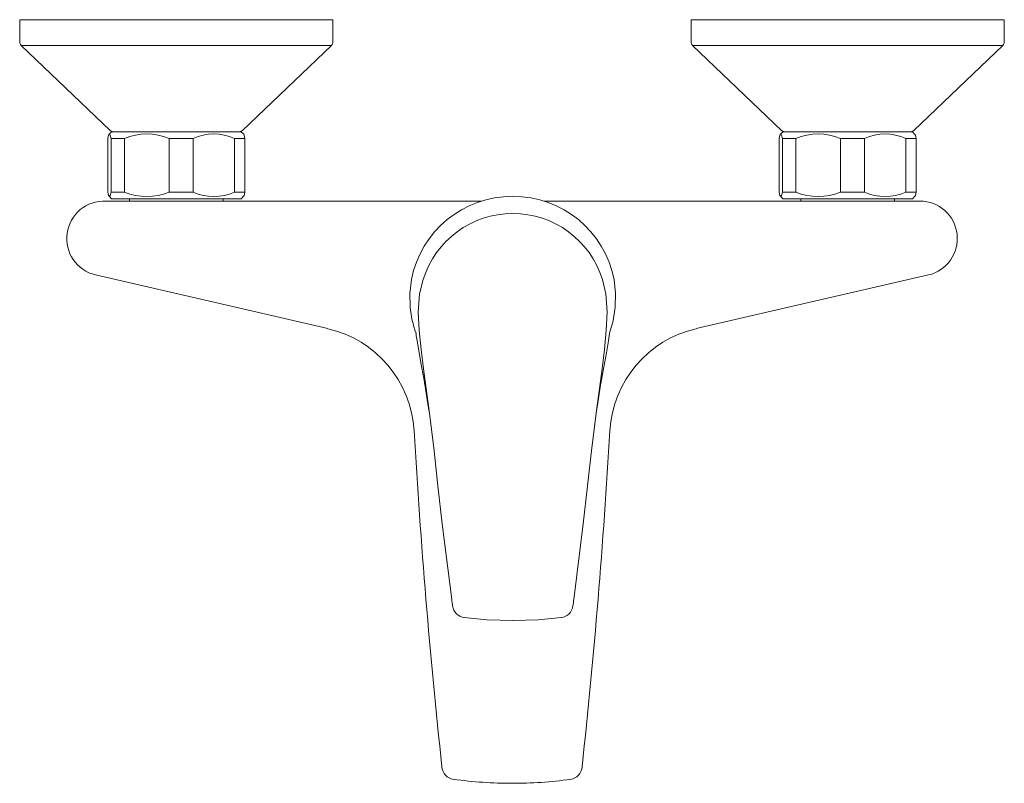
# Model space of a CAD drawing. Header units: millimetres. Extents: x 4090.802 to 4090.846, y 1702.8596 to 1702.8937.
import ezdxf

# ---------------------------------------------------------------- set-up
doc = ezdxf.new("R2010")
doc.units = ezdxf.units.MM
doc.layers.add('SANINDUSA', color=3, linetype='Continuous')

msp = doc.modelspace()

# ---------------------------------------------------------------- linework, layer by layer
at = {"layer": 'SANINDUSA', "linetype": 'Continuous', "lineweight": 15}
for p, q in [((4090.802046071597, 1702.893679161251), (4090.802046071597, 1702.892679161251)), ((4090.816046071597, 1702.893679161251), (4090.802046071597, 1702.893679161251)), ((4090.816046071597, 1702.892679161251), (4090.816046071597, 1702.893679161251)), ((4090.832046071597, 1702.893679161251), (4090.832046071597, 1702.892679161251)), ((4090.846046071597, 1702.893679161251), (4090.832046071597, 1702.893679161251)), ((4090.846046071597, 1702.892679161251), (4090.846046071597, 1702.893679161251)), ((4090.802107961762, 1702.892534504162), (4090.806088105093, 1702.888734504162)), ((4090.815984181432, 1702.892534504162), (4090.802107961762, 1702.892534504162)), ((4090.812004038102, 1702.888734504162), (4090.815984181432, 1702.892534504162)), ((4090.832107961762, 1702.892534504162), (4090.836088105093, 1702.888734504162)), ((4090.845984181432, 1702.892534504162), (4090.832107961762, 1702.892534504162)), ((4090.842004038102, 1702.888734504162), (4090.845984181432, 1702.892534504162)), ((4090.806146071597, 1702.888679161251), (4090.806055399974, 1702.888578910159)), ((4090.806146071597, 1702.888679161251), (4090.811946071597, 1702.888679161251)), ((4090.812059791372, 1702.888565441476), (4090.811946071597, 1702.888679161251)), ((4090.836146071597, 1702.888679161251), (4090.836055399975, 1702.888578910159)), ((4090.836146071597, 1702.888679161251), (4090.841946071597, 1702.888679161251)), ((4090.842052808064, 1702.888558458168), (4090.841946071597, 1702.888679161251)), ((4090.805978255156, 1702.888379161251), (4090.805978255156, 1702.885979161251)), ((4090.806127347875, 1702.888379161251), (4090.806723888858, 1702.888379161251)), ((4090.806127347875, 1702.888379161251), (4090.806127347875, 1702.885979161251)), ((4090.806723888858, 1702.888379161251), (4090.806723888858, 1702.885979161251)), ((4090.808722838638, 1702.888379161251), (4090.809791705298, 1702.888379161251)), ((4090.808722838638, 1702.888379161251), (4090.808722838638, 1702.885979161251)), ((4090.809791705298, 1702.888379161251), (4090.809791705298, 1702.885979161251)), ((4090.811641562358, 1702.888379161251), (4090.812113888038, 1702.888379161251)), ((4090.811641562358, 1702.888379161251), (4090.811641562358, 1702.885979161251)), ((4090.812113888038, 1702.885979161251), (4090.812113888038, 1702.888379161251)), ((4090.835978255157, 1702.888379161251), (4090.835978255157, 1702.885979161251)), ((4090.836127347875, 1702.888379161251), (4090.836723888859, 1702.888379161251)), ((4090.836127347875, 1702.888379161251), (4090.836127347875, 1702.885979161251)), ((4090.836723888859, 1702.888379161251), (4090.836723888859, 1702.885979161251)), ((4090.838722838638, 1702.888379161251), (4090.839791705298, 1702.888379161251)), ((4090.838722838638, 1702.888379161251), (4090.838722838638, 1702.885979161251)), ((4090.839791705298, 1702.888379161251), (4090.839791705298, 1702.885979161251)), ((4090.841641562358, 1702.888379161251), (4090.842113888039, 1702.888379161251)), ((4090.841641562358, 1702.888379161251), (4090.841641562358, 1702.885979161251)), ((4090.842113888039, 1702.885979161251), (4090.842113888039, 1702.888379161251)), ((4090.806127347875, 1702.885979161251), (4090.806723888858, 1702.885979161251)), ((4090.808722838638, 1702.885979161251), (4090.809791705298, 1702.885979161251)), ((4090.811641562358, 1702.885979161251), (4090.812113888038, 1702.885979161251)), ((4090.836127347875, 1702.885979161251), (4090.836723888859, 1702.885979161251)), ((4090.838722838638, 1702.885979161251), (4090.839791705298, 1702.885979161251)), ((4090.841641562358, 1702.885979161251), (4090.842113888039, 1702.885979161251)), ((4090.805917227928, 1702.885579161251), (4090.819546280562, 1702.885579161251)), ((4090.806055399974, 1702.885779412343), (4090.806146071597, 1702.885679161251)), ((4090.806146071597, 1702.885679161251), (4090.811946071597, 1702.885679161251)), ((4090.806946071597, 1702.885679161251), (4090.806946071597, 1702.885579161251)), ((4090.811146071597, 1702.885579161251), (4090.811146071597, 1702.885679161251)), ((4090.811946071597, 1702.885679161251), (4090.812052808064, 1702.885799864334)), ((4090.819546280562, 1702.885579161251), (4090.820651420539, 1702.885579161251)), ((4090.820651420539, 1702.885579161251), (4090.822687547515, 1702.885579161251)), ((4090.825473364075, 1702.885579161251), (4090.827437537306, 1702.885579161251)), ((4090.827437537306, 1702.885579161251), (4090.828542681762, 1702.885579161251)), ((4090.828542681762, 1702.885579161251), (4090.842169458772, 1702.885579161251)), ((4090.836055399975, 1702.885779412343), (4090.836146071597, 1702.885679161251)), ((4090.836146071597, 1702.885679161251), (4090.841946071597, 1702.885679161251)), ((4090.836946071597, 1702.885679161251), (4090.836946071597, 1702.885579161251)), ((4090.841146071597, 1702.885579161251), (4090.841146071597, 1702.885679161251)), ((4090.841946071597, 1702.885679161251), (4090.842052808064, 1702.885799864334)), ((4090.84216945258, 1702.885579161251), (4090.842275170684, 1702.885579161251)), ((4090.805441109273, 1702.882280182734), (4090.815812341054, 1702.879885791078)), ((4090.832279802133, 1702.879885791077), (4090.84265103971, 1702.88228018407))]:
    msp.add_line(p, q, dxfattribs=at)
at = {"layer": 'SANINDUSA'}
msp.add_line((4090.828406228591, 1702.879678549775), (4090.828403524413, 1702.87967931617), dxfattribs=at)
at = {"layer": 'SANINDUSA', "linetype": 'Continuous', "lineweight": 15, "flags": 128}
for points in [[(4090.805978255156, 1702.888379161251), (4090.806015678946, 1702.888528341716), (4090.806055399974, 1702.888578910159), (4090.806091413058, 1702.888524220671), (4090.806127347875, 1702.888379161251)], [(4090.812113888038, 1702.888379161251), (4090.812076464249, 1702.888528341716), (4090.812059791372, 1702.888565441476)], [(4090.835978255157, 1702.888379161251), (4090.836015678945, 1702.888528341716), (4090.836055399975, 1702.888578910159), (4090.836091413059, 1702.888524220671), (4090.836127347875, 1702.888379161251)], [(4090.842113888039, 1702.888379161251), (4090.842076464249, 1702.888528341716), (4090.842052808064, 1702.888558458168)], [(4090.805978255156, 1702.885979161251), (4090.806015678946, 1702.885829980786), (4090.806055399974, 1702.885779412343), (4090.806091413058, 1702.885834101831), (4090.806127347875, 1702.885979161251)], [(4090.812113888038, 1702.885979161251), (4090.812076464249, 1702.885829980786), (4090.812052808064, 1702.885799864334)], [(4090.835978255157, 1702.885979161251), (4090.836015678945, 1702.885829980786), (4090.836055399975, 1702.885779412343), (4090.836091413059, 1702.885834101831), (4090.836127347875, 1702.885979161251)], [(4090.842113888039, 1702.885979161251), (4090.842076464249, 1702.885829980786), (4090.842052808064, 1702.885799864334)], [(4090.819497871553, 1702.8808431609), (4090.819485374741, 1702.881454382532), (4090.819555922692, 1702.882072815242)], [(4090.820077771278, 1702.882072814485), (4090.819918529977, 1702.881439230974), (4090.819857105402, 1702.88062425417), (4090.819900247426, 1702.879802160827), (4090.819983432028, 1702.878948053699), (4090.820085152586, 1702.878085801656), (4090.820323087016, 1702.876326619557), (4090.820547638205, 1702.874559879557), (4090.820734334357, 1702.872867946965), (4090.820927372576, 1702.871172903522), (4090.821354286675, 1702.867785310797)], [(4090.828083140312, 1702.882072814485), (4090.828242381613, 1702.881439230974), (4090.828305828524, 1702.880629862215), (4090.828260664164, 1702.879802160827), (4090.828177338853, 1702.878949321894), (4090.828075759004, 1702.878085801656), (4090.827837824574, 1702.876326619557), (4090.827613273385, 1702.874559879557), (4090.827426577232, 1702.872867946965), (4090.827233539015, 1702.871172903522), (4090.826806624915, 1702.867785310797)], [(4090.828663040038, 1702.8808431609), (4090.828675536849, 1702.881454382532), (4090.828604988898, 1702.882072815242)], [(4090.828403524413, 1702.87967931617), (4090.828566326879, 1702.880225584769), (4090.828663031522, 1702.880843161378)], [(4090.819759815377, 1702.879680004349), (4090.819754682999, 1702.879678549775), (4090.819759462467, 1702.879635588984), (4090.819769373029, 1702.879564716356), (4090.819803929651, 1702.879340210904), (4090.819876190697, 1702.878910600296), (4090.819977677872, 1702.878348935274), (4090.820100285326, 1702.877677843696), (4090.820216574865, 1702.877002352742), (4090.820320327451, 1702.876335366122), (4090.820340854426, 1702.876186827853)], [(4090.827811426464, 1702.876118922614), (4090.827860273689, 1702.876468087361), (4090.827989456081, 1702.87727152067), (4090.828135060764, 1702.878087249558), (4090.828266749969, 1702.878808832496), (4090.828356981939, 1702.879340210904), (4090.828391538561, 1702.879564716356), (4090.828401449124, 1702.879635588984), (4090.828406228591, 1702.879678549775)], [(4090.82191144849, 1702.866983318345), (4090.822926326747, 1702.866881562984), (4090.824094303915, 1702.866843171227)], [(4090.824066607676, 1702.866843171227), (4090.825234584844, 1702.866881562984), (4090.826249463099, 1702.866983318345)]]:
    msp.add_lwpolyline(points, dxfattribs=at)
at = {"layer": 'SANINDUSA', "linetype": 'Continuous', "lineweight": 15}
for centre, radius, start, end in [((4090.802246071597, 1702.892679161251), 0.0001999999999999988, 180, 226.3264034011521), ((4090.815846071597, 1702.892679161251), 0.0002000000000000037, 313.673596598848, 0), ((4090.832246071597, 1702.892679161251), 0.0002000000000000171, 180, 226.3264034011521), ((4090.845846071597, 1702.892679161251), 0.0002000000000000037, 313.673596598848, 0), ((4090.806226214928, 1702.888879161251), 0.0002000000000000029, 226.3264034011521, 270), ((4090.807723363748, 1702.885981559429), 0.002597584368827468, 67.37048147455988, 112.6295185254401), ((4090.810716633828, 1702.886340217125), 0.00223892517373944, 65.59947669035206, 114.4005233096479), ((4090.811865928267, 1702.888879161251), 0.0002000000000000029, 270, 313.673596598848), ((4090.836226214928, 1702.888879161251), 0.0002000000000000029, 226.3264034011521, 270), ((4090.837723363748, 1702.885981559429), 0.002597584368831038, 67.37048147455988, 112.6295185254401), ((4090.840716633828, 1702.886340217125), 0.002238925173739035, 65.59947669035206, 114.4005233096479), ((4090.841865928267, 1702.888879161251), 0.0002000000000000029, 270, 313.673596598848), ((4090.807723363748, 1702.888376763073), 0.002597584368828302, 247.3704814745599, 292.6295185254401), ((4090.810716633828, 1702.888018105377), 0.002238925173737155, 245.599476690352, 294.4005233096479), ((4090.837723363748, 1702.888376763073), 0.002597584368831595, 247.3704814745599, 292.6295185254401), ((4090.840716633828, 1702.888018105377), 0.002238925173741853, 245.599476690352, 294.4005233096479), ((4090.805820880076, 1702.883908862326), 0.001672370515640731, 87.11272237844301, 256.8741747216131), ((4090.824044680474, 1702.881223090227), 0.004568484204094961, 89.5513181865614, 169.2807336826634), ((4090.824116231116, 1702.881223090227), 0.004568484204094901, 10.71926631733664, 90.44868181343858), ((4090.842275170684, 1702.883908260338), 0.001670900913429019, 283.0000217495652, 90), ((4090.824067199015, 1702.88084924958), 0.00417279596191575, 89.8179736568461, 162.9481299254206), ((4090.824093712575, 1702.88084924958), 0.004172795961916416, 17.0518700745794, 90.18202634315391), ((4090.823793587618, 1702.881199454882), 0.004310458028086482, 184.7413596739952, 200.6405027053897), ((4090.814705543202, 1702.875036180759), 0.004969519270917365, 3.271992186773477, 77.1465619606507), ((4090.833387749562, 1702.875035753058), 0.004970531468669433, 102.8656417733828, 176.7255751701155), ((4091.1175016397, 1702.892428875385), 0.2983192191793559, 183.2877002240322, 186.1809453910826), ((4090.530523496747, 1702.892429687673), 0.2983860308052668, 353.8202845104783, 356.7128815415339), ((4090.719637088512, 1702.854460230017), 0.1025862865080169, 7.302053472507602, 7.463319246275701), ((4090.927744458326, 1702.854561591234), 0.1018003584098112, 172.5362697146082, 172.6982369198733), ((4090.821982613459, 1702.867573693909), 0.000595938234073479, 187.2039726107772, 263.1722356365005), ((4090.826175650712, 1702.867574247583), 0.0005986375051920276, 277.2143828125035, 352.8676675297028), ((4090.82151584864, 1702.860349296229), 0.0006000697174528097, 183.4362416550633, 262.61188380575), ((4090.826574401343, 1702.860352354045), 0.000602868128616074, 277.7922880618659, 356.2037767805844), ((4090.824023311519, 1702.878285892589), 0.01870673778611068, 262.0553094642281, 270.0697112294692), ((4090.824168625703, 1702.876836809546), 0.01725807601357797, 269.5931250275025, 278.2815041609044)]:
    msp.add_arc(centre, radius, start, end, dxfattribs=at)

doc.saveas('drawing.dxf')
